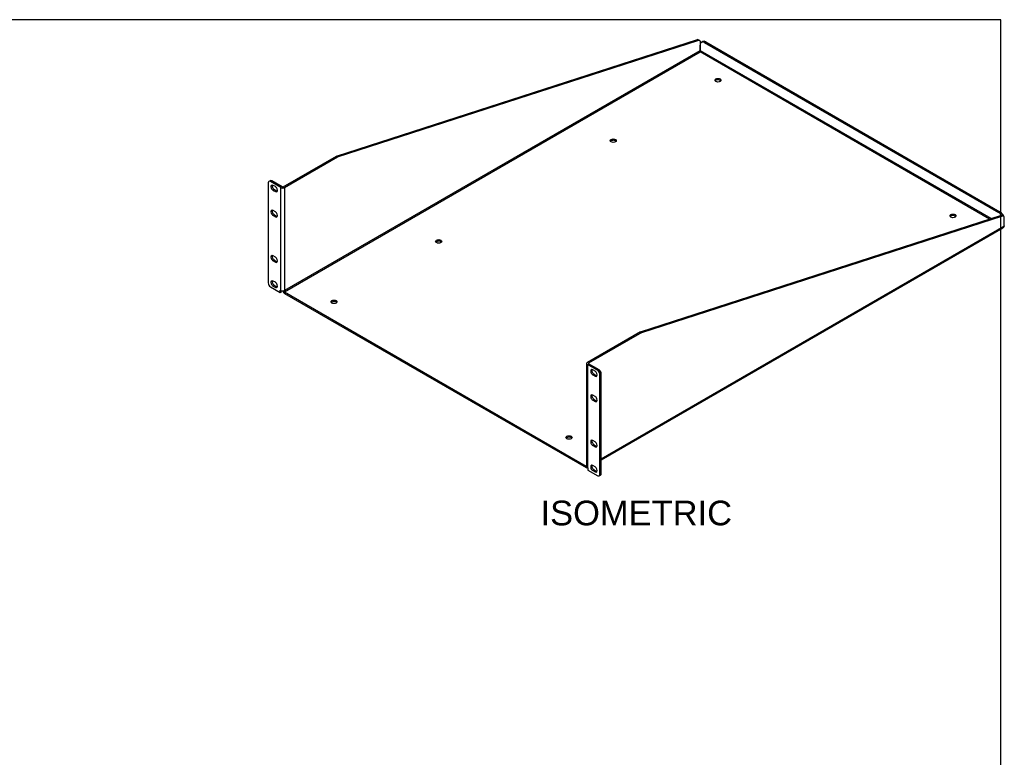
# Model space of a CAD drawing. Header units: inches. Extents: x 0 to 80.5, y 0 to 59.8.
# Tile 13 of 13: x 40.2 to 80.1, y 29.9 to 59.8. Entities that reach past the tile are written whole.
import ezdxf
from ezdxf.enums import TextEntityAlignment as Align

# ---------------------------------------------------------------- set-up
doc = ezdxf.new("R2010")
doc.units = ezdxf.units.IN
doc.header["$MEASUREMENT"] = 0
doc.layers.add('COM56477', color=7, linetype='Continuous')
doc.layers.add('Default', color=7, linetype='Continuous')
doc.styles.add('SEACAD_Arial', font='arial.ttf')

# ---------------------------------------------------------------- blocks, each defined once
blk = doc.blocks.new('SE5')
at = {"layer": 'COM56477', "color": 7, "linetype": 'Continuous'}
for p, q in [((53.076, 54.25), (67.708, 58.977)), ((53.127, 54.221), (67.759, 58.947)), ((67.759, 58.947), (67.708, 58.977)), ((67.821, 58.911), (67.759, 58.947)), ((67.821, 58.911), (67.821, 58.539)), ((67.821, 58.539), (67.821, 58.75)), ((67.924, 58.894), (67.873, 58.865)), ((68.049, 58.882), (67.998, 58.852)), ((67.998, 58.852), (79.917, 51.971)), ((68.049, 58.882), (79.968, 52)), ((67.806, 58.524), (50.978, 48.808)), ((50.978, 48.749), (67.821, 58.474)), ((67.821, 58.478), (67.821, 58.474)), ((67.821, 58.478), (67.821, 58.474)), ((79.545, 51.705), (67.821, 58.474)), ((79.61, 51.726), (67.836, 58.524)), ((50.927, 53.01), (53.076, 54.25)), ((50.978, 52.98), (53.127, 54.221)), ((53.127, 54.221), (53.076, 54.25)), ((50.318, 53.171), (50.318, 49.114)), ((50.395, 53.257), (50.344, 53.228)), ((50.457, 53.251), (50.406, 53.222)), ((50.825, 52.98), (50.406, 53.222)), ((50.876, 53.01), (50.457, 53.251)), ((50.605, 53.018), (50.516, 53.069)), ((50.567, 52.895), (50.516, 52.865)), ((50.516, 52.865), (50.605, 52.814)), ((50.567, 52.895), (50.656, 52.844)), ((50.656, 52.844), (50.605, 52.814)), ((50.825, 48.808), (50.825, 52.98)), ((50.978, 52.98), (50.978, 48.808)), ((50.605, 51.998), (50.516, 52.049)), ((50.567, 51.874), (50.516, 51.845)), ((50.567, 51.874), (50.656, 51.823)), ((79.917, 51.971), (79.968, 52)), ((50.516, 51.845), (50.605, 51.794)), ((50.656, 51.823), (50.605, 51.794)), ((65.399, 47.135), (80.031, 51.862)), ((65.45, 47.106), (80.082, 51.832)), ((80.082, 51.832), (80.031, 51.862)), ((80.145, 51.796), (80.082, 51.832)), ((80.145, 51.424), (80.145, 51.796)), ((63.808, 41.986), (80.129, 51.409)), ((63.808, 41.949), (80.09, 51.35)), ((50.605, 50.161), (50.516, 50.212)), ((50.567, 50.037), (50.516, 50.008)), ((50.516, 50.008), (50.605, 49.957)), ((50.567, 50.037), (50.656, 49.986)), ((50.656, 49.986), (50.605, 49.957)), ((50.605, 49.14), (50.516, 49.191)), ((50.406, 48.961), (50.801, 48.734)), ((50.567, 49.016), (50.516, 48.987)), ((50.516, 48.987), (50.605, 48.936)), ((50.567, 49.016), (50.656, 48.965)), ((50.656, 48.965), (50.605, 48.936)), ((50.801, 48.822), (50.825, 48.808)), ((50.801, 48.734), (50.801, 48.822)), ((50.801, 48.734), (50.852, 48.763)), ((50.852, 48.763), (50.852, 48.797)), ((50.948, 48.796), (50.952, 48.793)), ((50.978, 48.808), (50.952, 48.793)), ((50.978, 48.808), (50.978, 48.808)), ((50.978, 48.808), (50.978, 48.808)), ((50.978, 48.749), (63.199, 41.693)), ((50.978, 48.69), (63.199, 41.634)), ((65.399, 47.135), (63.25, 45.895)), ((65.45, 47.106), (63.301, 45.865)), ((65.399, 47.135), (65.45, 47.106)), ((63.219, 45.851), (63.219, 41.678)), ((63.669, 45.565), (63.25, 45.806)), ((63.25, 45.806), (63.25, 41.634)), ((63.301, 45.865), (63.301, 45.836)), ((63.72, 45.594), (63.301, 45.836)), ((63.559, 45.539), (63.471, 45.59)), ((63.669, 45.565), (63.72, 45.594)), ((63.522, 45.416), (63.471, 45.386)), ((63.471, 45.386), (63.559, 45.335)), ((63.522, 45.416), (63.61, 45.365)), ((63.61, 45.365), (63.559, 45.335)), ((63.808, 45.441), (63.757, 45.412)), ((63.757, 41.355), (63.757, 45.412)), ((63.808, 41.385), (63.808, 45.441)), ((63.559, 44.519), (63.471, 44.57)), ((63.522, 44.395), (63.471, 44.366)), ((63.471, 44.366), (63.559, 44.315)), ((63.522, 44.395), (63.61, 44.344)), ((63.61, 44.344), (63.559, 44.315)), ((63.559, 42.682), (63.471, 42.733)), ((63.522, 42.558), (63.471, 42.528)), ((63.471, 42.528), (63.559, 42.477)), ((63.522, 42.558), (63.61, 42.507)), ((63.61, 42.507), (63.559, 42.477)), ((63.219, 41.704), (63.199, 41.693)), ((63.25, 41.634), (63.274, 41.62)), ((63.253, 41.629), (63.257, 41.631)), ((63.274, 41.62), (63.274, 41.532)), ((63.274, 41.532), (63.669, 41.304)), ((63.559, 41.661), (63.471, 41.712)), ((63.522, 41.537), (63.471, 41.508)), ((63.471, 41.508), (63.559, 41.457)), ((63.522, 41.537), (63.61, 41.486)), ((63.61, 41.486), (63.559, 41.457)), ((63.731, 41.298), (63.782, 41.328)), ((63.757, 41.355), (63.808, 41.385))]:
    blk.add_line(p, q, dxfattribs=at)
for centre, major_axis, start_param, end_param in [((67.998, 58.648), (0.125, -0.217), 2.356194, 3.926991), ((68.049, 58.678), (0.125, -0.217), 2.356194, 3.141593), ((67.828, 58.499), (0.0275, 0.0476), 0.960641, 1.381623), ((67.814, 58.499), (-0.0275, 0.0476), 4.901562, 5.322544), ((68.54, 57.272), (0.125, 0), 0.419489, 2.722104), ((64.297, 54.822), (0.125, 0), 0.419489, 2.722104), ((50.406, 53.12), (0.062, -0.108), 2.356194, 3.926991), ((50.457, 53.149), (0.062, -0.108), 2.356194, 3.141593), ((50.516, 52.967), (0.062, -0.108), 2.356194, 5.497787), ((50.567, 52.997), (0.062, -0.108), 3.561081, 5.497787), ((50.605, 52.916), (-0.062, 0.108), 2.356194, 5.497787), ((50.656, 52.946), (-0.062, 0.108), 2.356194, 2.722104), ((50.901, 53.024), (-0.108, 0), 0.785398, 2.356194), ((50.901, 53.024), (-0.036, 0), 0.785398, 2.356194), ((50.516, 51.947), (0.062, -0.108), 2.356194, 5.497787), ((50.567, 51.976), (0.062, -0.108), 3.561081, 5.497787), ((50.605, 51.896), (-0.062, 0.108), 2.356194, 5.497787), ((79.917, 51.767), (0.125, -0.217), 1.673094, 2.356194), ((79.968, 51.796), (-0.125, 0.217), 4.45059, 5.497787), ((50.656, 51.925), (-0.062, 0.108), 2.356194, 2.722104), ((78.063, 51.773), (0.125, 0), 0.419489, 2.722104), ((80.151, 51.384), (0.0275, 0.0476), 0.960641, 1.381623), ((57.226, 50.74), (0.125, 0), 0.419489, 2.722104), ((50.516, 50.11), (0.062, -0.108), 2.356194, 5.497787), ((50.567, 50.139), (0.062, -0.108), 3.561081, 5.497787), ((50.605, 50.059), (-0.062, 0.108), 2.356194, 5.497787), ((50.656, 50.088), (-0.062, 0.108), 2.356194, 2.722104), ((50.406, 49.063), (-0.062, 0.108), 0.785398, 2.356194), ((50.516, 49.089), (0.062, -0.108), 2.356194, 5.497787), ((50.567, 49.118), (0.062, -0.108), 3.561081, 5.497787), ((50.605, 49.038), (-0.062, 0.108), 2.356194, 5.497787), ((50.656, 49.067), (-0.063, 0.108), 2.356194, 2.722104), ((50.901, 48.852), (-0.108, 0), 0.785398, 2.356194), ((50.978, 48.779), (-0.054, 0.0935), 1.134667, 2.356194), ((50.978, 48.779), (-0.018, 0.0312), 0.785398, 2.356194), ((52.983, 48.29), (0.125, 0), 0.419489, 2.722104), ((63.327, 45.851), (0.108, 0), 2.356194, 3.926991), ((63.327, 45.851), (0.036, 0), 2.356194, 3.926991), ((63.471, 45.488), (0.062, -0.108), 2.356194, 5.497787), ((63.522, 45.518), (0.062, -0.108), 3.561081, 5.497787), ((63.559, 45.437), (-0.062, 0.108), 2.356194, 5.497787), ((63.669, 45.463), (0.062, -0.108), 0.785398, 2.356194), ((63.72, 45.492), (-0.062, 0.108), 3.926991, 5.497787), ((63.61, 45.467), (-0.062, 0.108), 2.356194, 2.722104), ((63.471, 44.468), (0.062, -0.108), 2.356194, 5.497787), ((63.522, 44.497), (0.062, -0.108), 3.561081, 5.497787), ((63.559, 44.417), (-0.062, 0.108), 2.356194, 5.497787), ((63.61, 44.446), (-0.062, 0.108), 2.356194, 2.722104), ((62.507, 42.792), (0.125, 0), 0.419489, 2.722104), ((63.471, 42.63), (0.062, -0.108), 2.356194, 5.497787), ((63.522, 42.66), (0.062, -0.108), 3.561081, 5.497787), ((63.559, 42.579), (-0.062, 0.108), 2.356194, 5.497787), ((63.61, 42.609), (-0.062, 0.108), 2.356194, 2.722104), ((63.199, 41.722), (-0.018, 0.0312), 2.356194, 3.215454), ((63.199, 41.722), (-0.054, 0.0935), 2.356194, 3.198241), ((63.327, 41.678), (0.108, 0), 3.141593, 3.926991), ((63.471, 41.61), (0.062, -0.108), 2.356194, 5.497787), ((63.522, 41.639), (0.062, -0.108), 3.561081, 5.497787), ((63.559, 41.559), (-0.062, 0.108), 2.356194, 5.497787), ((63.61, 41.588), (-0.062, 0.108), 2.356194, 2.722104), ((63.669, 41.406), (-0.062, 0.108), 2.356194, 3.926991), ((63.72, 41.436), (-0.062, 0.108), 3.141593, 3.926991)]:
    blk.add_ellipse(centre, major_axis=major_axis, ratio=0.57735, start_param=start_param, end_param=end_param, dxfattribs=at)
for centre in [(68.54, 57.33), (64.297, 54.881), (78.063, 51.832), (57.226, 50.799), (52.983, 48.349), (62.507, 42.851)]:
    blk.add_ellipse(centre, major_axis=(0.125, 0), ratio=0.57735, dxfattribs=at)
for points, knots in [([(67.821, 58.478), (67.816, 58.478), (67.81, 58.478), (67.802, 58.482), (67.8, 58.484), (67.796, 58.488), (67.795, 58.491), (67.794, 58.496), (67.794, 58.499), (67.795, 58.505), (67.795, 58.508), (67.799, 58.515), (67.802, 58.52), (67.806, 58.524)], [0, 0, 0, 0, 0.25, 0.25, 0.375, 0.375, 0.5, 0.5, 0.625, 0.625, 0.75, 0.75, 1, 1, 1, 1]), ([(67.836, 58.524), (67.84, 58.52), (67.843, 58.515), (67.848, 58.505), (67.849, 58.499), (67.847, 58.491), (67.846, 58.489), (67.842, 58.484), (67.84, 58.482), (67.832, 58.478), (67.827, 58.478), (67.821, 58.478)], [0, 0, 0, 0, 0.25, 0.25, 0.5, 0.5, 0.625, 0.625, 0.75, 0.75, 1, 1, 1, 1]), ([(80.129, 51.409), (80.126, 51.402), (80.124, 51.396), (80.118, 51.384), (80.115, 51.379), (80.109, 51.369), (80.106, 51.364), (80.099, 51.357), (80.096, 51.353), (80.092, 51.35), (80.091, 51.35), (80.09, 51.349)], [0, 0, 0, 0, 0.125, 0.125, 0.25, 0.25, 0.375, 0.375, 0.5, 0.5, 0.5300992, 0.5300992, 0.5300992, 0.5300992])]:
    blk.add_open_spline(points, degree=3, knots=knots, dxfattribs=at)

msp = doc.modelspace()

# ---------------------------------------------------------------- linework, layer by layer
at = {"layer": 'Default', "color": 7, "linetype": 'Continuous'}
for p, q in [((80, 59.783), (0, 59.783)), ((80, 0), (80, 59.783))]:
    msp.add_line(p, q, dxfattribs=at)

# ---------------------------------------------------------------- block references
at = {"layer": 'Default'}
msp.add_blockref('SE5', (0, 0), dxfattribs=at)

# ---------------------------------------------------------------- texts
at = {"layer": 'Default', "color": 7, "linetype": 'Continuous', "style": 'SEACAD_Arial'}
msp.add_text('ISOMETRIC', height=1, dxfattribs=at).set_placement((61.351, 40.292), align=Align.TOP_LEFT)

doc.saveas('drawing.dxf')
